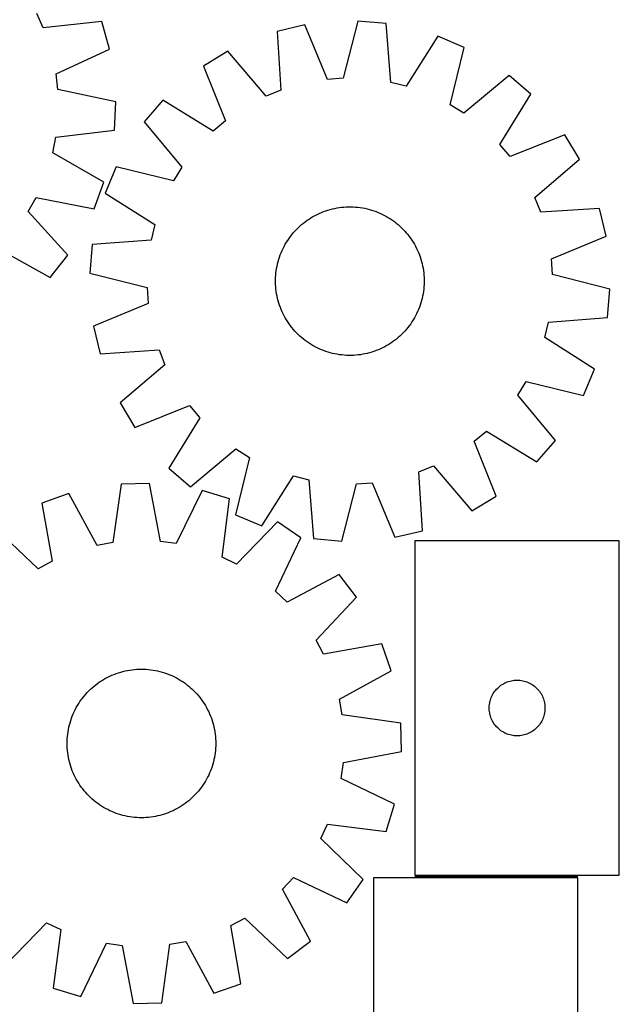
# Model space of a CAD drawing. Header units: millimetres. Extents: x 7 to 1493, y 7 to 2993.
# Tile 12 of 14: x 1171 to 1493, y 2115 to 2645. Entities that reach past the tile are written whole.
import ezdxf

# ---------------------------------------------------------------- set-up
doc = ezdxf.new("R2010")
doc.units = ezdxf.units.MM
doc.layers.add('COMMON', color=5, linetype='CONTINUOUS', true_color=0x0000ff)
doc.layers.add('CUT', color=7, linetype='CONTINUOUS', true_color=0x000000)

msp = doc.modelspace()

# ---------------------------------------------------------------- linework, layer by layer
at = {"layer": 'COMMON'}
msp.add_line((1383.429282, 2183.973056), (1471.074237, 2183.973056), dxfattribs=at)
at = {"layer": 'CUT'}
for p, q in [((1183.427869, 2640.759891), (1179.863945, 2648.558469)), ((1215.00379, 2644.214744), (1183.427869, 2640.759891)), ((1219.131121, 2629.392609), (1215.00379, 2644.214744)), ((1324.227179, 2642.368011), (1309.241157, 2638.88237)), ((1336.336707, 2613.002486), (1324.227179, 2642.368011)), ((1352.693211, 2644.405375), (1344.889174, 2613.614601)), ((1368.022887, 2643.089481), (1352.693211, 2644.405375)), ((1370.465287, 2611.419157), (1368.022887, 2643.089481)), ((1309.241157, 2638.88237), (1311.33395, 2607.187024)), ((1395.725272, 2636.230641), (1378.78832, 2609.358455)), ((1409.898027, 2630.242022), (1395.725272, 2636.230641)), ((1190.31393, 2616.030563), (1219.131121, 2629.392609)), ((1402.434219, 2599.36701), (1409.898027, 2630.242022)), ((1282.797932, 2628.148234), (1269.622501, 2620.202257)), ((1303.389224, 2603.96201), (1282.797932, 2628.148234)), ((1269.622501, 2620.202257), (1281.407265, 2590.7049)), ((1191.293531, 2607.512362), (1190.31393, 2616.030563)), ((1344.889174, 2613.614601), (1336.336707, 2613.002486)), ((1434.125063, 2615.15837), (1409.713102, 2594.835208)), ((1445.753569, 2605.083232), (1434.125063, 2615.15837)), ((1222.391623, 2601.040626), (1191.293531, 2607.512362)), ((1378.78832, 2609.358455), (1370.465287, 2611.419157)), ((1311.33395, 2607.187024), (1303.389224, 2603.96201)), ((1429.114162, 2578.025795), (1445.753569, 2605.083232)), ((1221.736657, 2585.668523), (1222.391623, 2601.040626)), ((1247.790529, 2601.822082), (1237.715392, 2590.193576)), ((1274.847966, 2585.182675), (1247.790529, 2601.822082)), ((1409.713102, 2594.835208), (1402.434219, 2599.36701)), ((1237.715392, 2590.193576), (1258.038553, 2565.781615)), ((1281.407265, 2590.7049), (1274.847966, 2585.182675)), ((1188.500167, 2573.461459), (1190.20078, 2581.865463)), ((1190.20078, 2581.865463), (1221.736657, 2585.668523)), ((1464.133744, 2583.251261), (1434.636387, 2571.466496)), ((1472.079721, 2570.075829), (1464.133744, 2583.251261)), ((1434.636387, 2571.466496), (1429.114162, 2578.025795)), ((1216.076335, 2557.696634), (1188.500167, 2573.461459)), ((1222.63174, 2565.96654), (1216.64312, 2551.793785)), ((1253.506751, 2558.502732), (1222.63174, 2565.96654)), ((1258.038553, 2565.781615), (1253.506751, 2558.502732)), ((1447.893497, 2549.484537), (1472.079721, 2570.075829)), ((1210.703183, 2543.27929), (1216.076335, 2557.696634)), ((1175.321213, 2541.940323), (1179.535572, 2549.407488)), ((1179.535572, 2549.407488), (1210.703183, 2543.27929)), ((1216.64312, 2551.793785), (1243.515306, 2534.856833)), ((1451.118511, 2541.539812), (1447.893497, 2549.484537)), ((1340.261207, 2543.63384), (1341.495354, 2543.870244)), ((1341.495354, 2543.870244), (1342.736318, 2544.067765)), ((1342.736318, 2544.067765), (1343.982874, 2544.22621)), ((1343.982874, 2544.22621), (1345.233792, 2544.345421)), ((1345.233792, 2544.345421), (1346.487838, 2544.425281)), ((1346.487838, 2544.425281), (1347.743772, 2544.465711)), ((1347.743772, 2544.465711), (1349.000357, 2544.466671)), ((1349.000357, 2544.466671), (1350.256352, 2544.42816)), ((1350.256352, 2544.42816), (1351.510518, 2544.350217)), ((1351.510518, 2544.350217), (1352.761617, 2544.232918)), ((1352.761617, 2544.232918), (1354.008414, 2544.076378)), ((1354.008414, 2544.076378), (1355.249678, 2543.880753)), ((1355.249678, 2543.880753), (1356.484186, 2543.646236)), ((1196.676108, 2518.425579), (1175.321213, 2541.940323)), ((1326.416173, 2537.886642), (1327.476628, 2538.560765)), ((1327.476628, 2538.560765), (1328.557735, 2539.201245)), ((1328.557735, 2539.201245), (1329.658426, 2539.807451)), ((1329.658426, 2539.807451), (1330.777616, 2540.378784)), ((1330.777616, 2540.378784), (1331.914199, 2540.91468)), ((1331.914199, 2540.91468), (1333.067055, 2541.414612)), ((1333.067055, 2541.414612), (1334.235044, 2541.878084)), ((1334.235044, 2541.878084), (1335.417016, 2542.30464)), ((1335.417016, 2542.30464), (1336.611803, 2542.69386)), ((1336.611803, 2542.69386), (1337.818225, 2543.045358)), ((1337.818225, 2543.045358), (1339.035094, 2543.358788)), ((1339.035094, 2543.358788), (1340.261207, 2543.63384)), ((1356.484186, 2543.646236), (1357.710717, 2543.373057)), ((1357.710717, 2543.373057), (1358.928063, 2543.061487)), ((1358.928063, 2543.061487), (1360.135022, 2542.711833)), ((1360.135022, 2542.711833), (1361.330402, 2542.32444)), ((1361.330402, 2542.32444), (1362.513024, 2541.899691)), ((1362.513024, 2541.899691), (1363.68172, 2541.438004)), ((1363.68172, 2541.438004), (1364.835338, 2540.939835)), ((1364.835338, 2540.939835), (1365.972739, 2540.405676)), ((1365.972739, 2540.405676), (1367.092801, 2539.836053)), ((1367.092801, 2539.836053), (1368.194417, 2539.23153)), ((1368.194417, 2539.23153), (1369.276501, 2538.592703)), ((1369.276501, 2538.592703), (1370.337986, 2537.920202)), ((1482.813857, 2543.632604), (1451.118511, 2541.539812)), ((1486.299498, 2528.646582), (1482.813857, 2543.632604)), ((1243.515306, 2534.856833), (1241.454604, 2526.5338)), ((1319.656311, 2532.285693), (1320.544172, 2533.174911)), ((1320.544172, 2533.174911), (1321.459526, 2534.035803)), ((1321.459526, 2534.035803), (1322.401469, 2534.867518)), ((1322.401469, 2534.867518), (1323.369073, 2535.669235)), ((1323.369073, 2535.669235), (1324.361381, 2536.440163)), ((1324.361381, 2536.440163), (1325.377416, 2537.179542)), ((1325.377416, 2537.179542), (1326.416173, 2537.886642)), ((1370.337986, 2537.920202), (1371.377822, 2537.21469)), ((1371.377822, 2537.21469), (1372.394985, 2536.476865)), ((1372.394985, 2536.476865), (1373.388471, 2535.707454)), ((1373.388471, 2535.707454), (1374.357298, 2534.907216)), ((1374.357298, 2534.907216), (1375.300511, 2534.076942)), ((1375.300511, 2534.076942), (1376.21718, 2533.21745)), ((1376.21718, 2533.21745), (1377.106398, 2532.329589)), ((1315.659071, 2527.446335), (1316.396896, 2528.463498)), ((1316.396896, 2528.463498), (1317.166308, 2529.456984)), ((1317.166308, 2529.456984), (1317.966545, 2530.425811)), ((1317.966545, 2530.425811), (1318.79682, 2531.369024)), ((1318.79682, 2531.369024), (1319.656311, 2532.285693)), ((1377.106398, 2532.329589), (1377.96729, 2531.414235)), ((1377.96729, 2531.414235), (1378.799005, 2530.472292)), ((1378.799005, 2530.472292), (1379.600722, 2529.504688)), ((1379.600722, 2529.504688), (1380.37165, 2528.51238)), ((1380.37165, 2528.51238), (1381.111029, 2527.496346)), ((1456.933973, 2516.537054), (1486.299498, 2528.646582)), ((1209.78428, 2524.0914), (1208.468387, 2508.761724)), ((1241.454604, 2526.5338), (1209.78428, 2524.0914)), ((1312.468086, 2522.041252), (1313.037708, 2523.161314)), ((1313.037708, 2523.161314), (1313.642231, 2524.26293)), ((1313.642231, 2524.26293), (1314.281058, 2525.345014)), ((1314.281058, 2525.345014), (1314.95356, 2526.406499)), ((1314.95356, 2526.406499), (1315.659071, 2527.446335)), ((1381.111029, 2527.496346), (1381.818129, 2526.457588)), ((1381.818129, 2526.457588), (1382.492252, 2525.397133)), ((1382.492252, 2525.397133), (1383.132732, 2524.316026)), ((1383.132732, 2524.316026), (1383.738938, 2523.215335)), ((1383.738938, 2523.215335), (1384.310271, 2522.096145)), ((1159.362291, 2521.833849), (1187.110733, 2506.374266)), ((1187.110733, 2506.374266), (1196.676108, 2518.425579)), ((1310.161928, 2516.203535), (1310.549321, 2517.398915)), ((1310.549321, 2517.398915), (1310.974071, 2518.581537)), ((1310.974071, 2518.581537), (1311.435758, 2519.750233)), ((1311.435758, 2519.750233), (1311.933927, 2520.903851)), ((1311.933927, 2520.903851), (1312.468086, 2522.041252)), ((1384.310271, 2522.096145), (1384.846167, 2520.959562)), ((1384.846167, 2520.959562), (1385.346099, 2519.806707)), ((1385.346099, 2519.806707), (1385.809571, 2518.638717)), ((1385.809571, 2518.638717), (1386.236128, 2517.456745)), ((1386.236128, 2517.456745), (1386.625347, 2516.261959)), ((1308.993008, 2511.318191), (1309.227525, 2512.552698)), ((1309.227525, 2512.552698), (1309.500704, 2513.77923)), ((1309.500704, 2513.77923), (1309.812274, 2514.996576)), ((1309.812274, 2514.996576), (1310.161928, 2516.203535)), ((1386.625347, 2516.261959), (1386.976845, 2515.055536)), ((1386.976845, 2515.055536), (1387.290275, 2513.838668)), ((1387.290275, 2513.838668), (1387.565327, 2512.612555)), ((1387.565327, 2512.612555), (1387.801731, 2511.378407)), ((1457.546088, 2507.984587), (1456.933973, 2516.537054)), ((1208.468387, 2508.761724), (1239.25916, 2500.957687)), ((1308.445601, 2506.324865), (1308.523545, 2507.579031)), ((1308.523545, 2507.579031), (1308.640844, 2508.83013)), ((1308.640844, 2508.83013), (1308.797383, 2510.076927)), ((1308.797383, 2510.076927), (1308.993008, 2511.318191)), ((1387.801731, 2511.378407), (1387.999253, 2510.137443)), ((1387.999253, 2510.137443), (1388.157697, 2508.890887)), ((1388.157697, 2508.890887), (1388.276908, 2507.639969)), ((1388.276908, 2507.639969), (1388.356768, 2506.385924)), ((1488.336862, 2500.18055), (1457.546088, 2507.984587)), ((1308.40709, 2505.06887), (1308.445601, 2506.324865)), ((1308.408051, 2503.812285), (1308.40709, 2505.06887)), ((1308.448481, 2502.55635), (1308.408051, 2503.812285)), ((1308.52834, 2501.302305), (1308.448481, 2502.55635)), ((1388.281704, 2501.363243), (1388.164405, 2500.112144)), ((1388.359647, 2502.617409), (1388.281704, 2501.363243)), ((1388.356768, 2506.385924), (1388.397198, 2505.129989)), ((1388.398158, 2503.873404), (1388.359647, 2502.617409)), ((1388.397198, 2505.129989), (1388.398158, 2503.873404)), ((1239.25916, 2500.957687), (1239.871275, 2492.40522)), ((1308.647551, 2500.051387), (1308.52834, 2501.302305)), ((1308.805996, 2498.804831), (1308.647551, 2500.051387)), ((1309.003517, 2497.563867), (1308.805996, 2498.804831)), ((1309.239921, 2496.32972), (1309.003517, 2497.563867)), ((1309.514974, 2495.103607), (1309.239921, 2496.32972)), ((1387.577723, 2496.389576), (1387.304544, 2495.163044)), ((1387.81224, 2497.624083), (1387.577723, 2496.389576)), ((1388.007865, 2498.865348), (1387.81224, 2497.624083)), ((1388.164405, 2500.112144), (1388.007865, 2498.865348)), ((1487.020968, 2484.850874), (1488.336862, 2500.18055)), ((1239.871275, 2492.40522), (1210.50575, 2480.295692)), ((1309.828403, 2493.886738), (1309.514974, 2495.103607)), ((1310.179902, 2492.680315), (1309.828403, 2493.886738)), ((1310.569121, 2491.485529), (1310.179902, 2492.680315)), ((1310.995677, 2490.303557), (1310.569121, 2491.485529)), ((1386.255927, 2491.543359), (1385.831178, 2490.360738)), ((1386.64332, 2492.738739), (1386.255927, 2491.543359)), ((1386.992974, 2493.945698), (1386.64332, 2492.738739)), ((1387.304544, 2495.163044), (1386.992974, 2493.945698)), ((1311.45915, 2489.135568), (1310.995677, 2490.303557)), ((1311.959081, 2487.982712), (1311.45915, 2489.135568)), ((1312.494978, 2486.846129), (1311.959081, 2487.982712)), ((1313.066311, 2485.726939), (1312.494978, 2486.846129)), ((1313.672516, 2484.626248), (1313.066311, 2485.726939)), ((1383.76754, 2485.780961), (1383.163017, 2484.679344)), ((1384.337163, 2486.901022), (1383.76754, 2485.780961)), ((1384.871322, 2488.038423), (1384.337163, 2486.901022)), ((1385.369491, 2489.192041), (1384.871322, 2488.038423)), ((1385.831178, 2490.360738), (1385.369491, 2489.192041)), ((1210.50575, 2480.295692), (1213.991391, 2465.30967)), ((1314.312997, 2483.545141), (1313.672516, 2484.626248)), ((1314.987119, 2482.484686), (1314.312997, 2483.545141)), ((1315.694219, 2481.445929), (1314.987119, 2482.484686)), ((1316.433598, 2480.429894), (1315.694219, 2481.445929)), ((1317.204526, 2479.437586), (1316.433598, 2480.429894)), ((1380.408352, 2480.478776), (1379.638941, 2479.48529)), ((1381.146177, 2481.495939), (1380.408352, 2480.478776)), ((1381.851689, 2482.535776), (1381.146177, 2481.495939)), ((1382.52419, 2483.59726), (1381.851689, 2482.535776)), ((1383.163017, 2484.679344), (1382.52419, 2483.59726)), ((1453.289942, 2474.085441), (1455.350644, 2482.408475)), ((1455.350644, 2482.408475), (1487.020968, 2484.850874)), ((1318.006244, 2478.469982), (1317.204526, 2479.437586)), ((1318.837958, 2477.528039), (1318.006244, 2478.469982)), ((1319.69885, 2476.612685), (1318.837958, 2477.528039)), ((1320.588069, 2475.724824), (1319.69885, 2476.612685)), ((1321.504737, 2474.865333), (1320.588069, 2475.724824)), ((1322.44795, 2474.035058), (1321.504737, 2474.865333)), ((1375.345722, 2474.906471), (1374.403779, 2474.074756)), ((1376.261076, 2475.767363), (1375.345722, 2474.906471)), ((1377.148937, 2476.656582), (1376.261076, 2475.767363)), ((1378.008429, 2477.57325), (1377.148937, 2476.656582)), ((1378.838703, 2478.516463), (1378.008429, 2477.57325)), ((1379.638941, 2479.48529), (1378.838703, 2478.516463)), ((1323.416778, 2473.234821), (1322.44795, 2474.035058)), ((1324.410263, 2472.465409), (1323.416778, 2473.234821)), ((1325.427426, 2471.727584), (1324.410263, 2472.465409)), ((1326.467263, 2471.022073), (1325.427426, 2471.727584)), ((1327.528747, 2470.349571), (1326.467263, 2471.022073)), ((1328.610831, 2469.710744), (1327.528747, 2470.349571)), ((1329.712448, 2469.106221), (1328.610831, 2469.710744)), ((1368.247513, 2469.741029), (1367.146822, 2469.134824)), ((1369.32862, 2470.38151), (1368.247513, 2469.741029)), ((1370.389075, 2471.055632), (1369.32862, 2470.38151)), ((1371.427833, 2471.762732), (1370.389075, 2471.055632)), ((1372.443867, 2472.502111), (1371.427833, 2471.762732)), ((1373.436176, 2473.273039), (1372.443867, 2472.502111)), ((1374.403779, 2474.074756), (1373.436176, 2473.273039)), ((1480.162128, 2457.148489), (1453.289942, 2474.085441)), ((1213.991391, 2465.30967), (1245.686738, 2467.402462)), ((1245.686738, 2467.402462), (1248.911751, 2459.457737)), ((1330.832509, 2468.536599), (1329.712448, 2469.106221)), ((1331.96991, 2468.002439), (1330.832509, 2468.536599)), ((1333.123528, 2467.504271), (1331.96991, 2468.002439)), ((1334.292225, 2467.042583), (1333.123528, 2467.504271)), ((1335.474847, 2466.617834), (1334.292225, 2467.042583)), ((1336.670227, 2466.230441), (1335.474847, 2466.617834)), ((1337.877185, 2465.880787), (1336.670227, 2466.230441)), ((1339.094531, 2465.569217), (1337.877185, 2465.880787)), ((1340.321063, 2465.296038), (1339.094531, 2465.569217)), ((1341.55557, 2465.061521), (1340.321063, 2465.296038)), ((1342.796835, 2464.865896), (1341.55557, 2465.061521)), ((1344.043632, 2464.709357), (1342.796835, 2464.865896)), ((1345.29473, 2464.592057), (1344.043632, 2464.709357)), ((1346.548896, 2464.514114), (1345.29473, 2464.592057)), ((1347.804891, 2464.475603), (1346.548896, 2464.514114)), ((1349.061476, 2464.476564), (1347.804891, 2464.475603)), ((1350.317411, 2464.516993), (1349.061476, 2464.476564)), ((1351.571456, 2464.596853), (1350.317411, 2464.516993)), ((1352.822374, 2464.716064), (1351.571456, 2464.596853)), ((1354.06893, 2464.874509), (1352.822374, 2464.716064)), ((1355.309894, 2465.07203), (1354.06893, 2464.874509)), ((1356.544042, 2465.308434), (1355.309894, 2465.07203)), ((1357.770155, 2465.583486), (1356.544042, 2465.308434)), ((1358.987023, 2465.896916), (1357.770155, 2465.583486)), ((1360.193446, 2466.248414), (1358.987023, 2465.896916)), ((1361.388232, 2466.637634), (1360.193446, 2466.248414)), ((1362.570204, 2467.06419), (1361.388232, 2466.637634)), ((1363.738194, 2467.527663), (1362.570204, 2467.06419)), ((1364.891049, 2468.027594), (1363.738194, 2467.527663)), ((1366.027632, 2468.56349), (1364.891049, 2468.027594)), ((1367.146822, 2469.134824), (1366.027632, 2468.56349)), ((1248.911751, 2459.457737), (1224.725527, 2438.866445)), ((1474.173509, 2442.975734), (1480.162128, 2457.148489)), ((1438.766695, 2443.160659), (1443.298498, 2450.439543)), ((1443.298498, 2450.439543), (1474.173509, 2442.975734)), ((1459.089857, 2418.748698), (1438.766695, 2443.160659)), ((1224.725527, 2438.866445), (1232.671504, 2425.691014)), ((1232.671504, 2425.691014), (1262.168861, 2437.475778)), ((1262.168861, 2437.475778), (1267.691087, 2430.916479)), ((1267.691087, 2430.916479), (1251.05168, 2403.859042)), ((1415.397983, 2418.237374), (1421.957282, 2423.759599)), ((1421.957282, 2423.759599), (1449.014719, 2407.120193)), ((1427.182748, 2388.740017), (1415.397983, 2418.237374)), ((1449.014719, 2407.120193), (1459.089857, 2418.748698)), ((1262.680185, 2393.783904), (1287.092147, 2414.107066)), ((1287.092147, 2414.107066), (1294.37103, 2409.575264)), ((1294.37103, 2409.575264), (1286.907221, 2378.700252)), ((1251.05168, 2403.859042), (1262.680185, 2393.783904)), ((1385.471299, 2401.75525), (1393.416024, 2404.980264)), ((1387.564091, 2370.059904), (1385.471299, 2401.75525)), ((1393.416024, 2404.980264), (1414.007316, 2380.79404)), ((1240.634496, 2395.559277), (1225.252685, 2395.19813)), ((1246.510888, 2364.343211), (1240.634496, 2395.559277)), ((1301.079976, 2372.711633), (1318.016929, 2399.583819)), ((1318.016929, 2399.583819), (1326.339962, 2397.523117)), ((1326.339962, 2397.523117), (1328.782361, 2365.852793)), ((1351.916074, 2395.327673), (1360.468541, 2395.939788)), ((1360.468541, 2395.939788), (1372.578069, 2366.574263)), ((1197.177755, 2390.073274), (1182.660384, 2384.976563)), ((1212.412831, 2362.200936), (1197.177755, 2390.073274)), ((1225.252685, 2395.19813), (1220.847793, 2363.740672)), ((1268.919009, 2391.757673), (1255.008818, 2363.201039)), ((1283.659581, 2387.347903), (1268.919009, 2391.757673)), ((1344.112037, 2364.536899), (1351.916074, 2395.327673)), ((1182.660384, 2384.976563), (1188.191972, 2353.697555)), ((1279.602067, 2355.843755), (1283.659581, 2387.347903)), ((1414.007316, 2380.79404), (1427.182748, 2388.740017)), ((1286.907221, 2378.700252), (1301.079976, 2372.711633)), ((1309.384991, 2374.991969), (1287.331128, 2352.131481)), ((1322.041414, 2366.242941), (1309.384991, 2374.991969)), ((1180.64565, 2349.626633), (1157.543206, 2371.426905)), ((1372.578069, 2366.574263), (1387.564091, 2370.059904)), ((1220.847793, 2363.740672), (1212.412831, 2362.200936)), ((1255.008818, 2363.201039), (1246.510888, 2364.343211)), ((1308.447172, 2337.534556), (1322.041414, 2366.242941)), ((1328.782361, 2365.852793), (1344.112037, 2364.536899)), ((1383.429282, 2364.723057), (1383.429282, 2184.723057)), ((1493.429282, 2364.723057), (1383.429282, 2364.723057)), ((1493.429282, 2184.723057), (1493.429282, 2364.723057)), ((1188.191972, 2353.697555), (1180.64565, 2349.626633)), ((1287.331128, 2352.131481), (1279.602067, 2355.843755)), ((1342.689539, 2346.54216), (1314.65079, 2331.615563)), ((1352.022915, 2334.31029), (1342.689539, 2346.54216)), ((1314.65079, 2331.615563), (1308.447172, 2337.534556)), ((1330.222643, 2311.207846), (1352.022915, 2334.31029)), ((1334.293565, 2303.661525), (1330.222643, 2311.207846)), ((1365.572572, 2309.193112), (1334.293565, 2303.661525)), ((1370.669284, 2294.675741), (1365.572572, 2309.193112)), ((1226.280546, 2294.372939), (1227.502437, 2294.666177)), ((1227.502437, 2294.666177), (1228.732937, 2294.920889)), ((1228.732937, 2294.920889), (1229.970829, 2295.136824)), ((1229.970829, 2295.136824), (1231.214894, 2295.31377)), ((1231.214894, 2295.31377), (1232.463903, 2295.451551)), ((1232.463903, 2295.451551), (1233.716623, 2295.550032)), ((1233.716623, 2295.550032), (1234.971819, 2295.609115)), ((1234.971819, 2295.609115), (1236.228251, 2295.628743)), ((1236.228251, 2295.628743), (1237.48468, 2295.608896)), ((1237.48468, 2295.608896), (1238.739865, 2295.549593)), ((1238.739865, 2295.549593), (1239.992568, 2295.450892)), ((1239.992568, 2295.450892), (1241.241553, 2295.312893)), ((1241.241553, 2295.312893), (1242.485587, 2295.135729)), ((1242.485587, 2295.135729), (1243.723442, 2294.919578)), ((1243.723442, 2294.919578), (1244.953896, 2294.66465)), ((1244.953896, 2294.66465), (1246.175737, 2294.3712)), ((1342.796946, 2279.440665), (1370.669284, 2294.675741)), ((1213.744311, 2288.713932), (1214.794635, 2289.403734)), ((1214.794635, 2289.403734), (1215.866107, 2290.060205)), ((1215.866107, 2290.060205), (1216.957672, 2290.682695)), ((1216.957672, 2290.682695), (1218.06825, 2291.270592)), ((1218.06825, 2291.270592), (1219.196747, 2291.823315)), ((1219.196747, 2291.823315), (1220.342048, 2292.340317)), ((1220.342048, 2292.340317), (1221.503023, 2292.82109)), ((1221.503023, 2292.82109), (1222.678528, 2293.265159)), ((1222.678528, 2293.265159), (1223.8674, 2293.672085)), ((1223.8674, 2293.672085), (1225.068468, 2294.041466)), ((1225.068468, 2294.041466), (1226.280546, 2294.372939)), ((1246.175737, 2294.3712), (1247.387756, 2294.039515)), ((1247.387756, 2294.039515), (1248.58876, 2293.669923)), ((1248.58876, 2293.669923), (1249.777561, 2293.262789)), ((1249.777561, 2293.262789), (1250.952988, 2292.818515)), ((1250.952988, 2292.818515), (1252.113879, 2292.337539)), ((1252.113879, 2292.337539), (1253.25909, 2291.820336)), ((1253.25909, 2291.820336), (1254.38749, 2291.267416)), ((1254.38749, 2291.267416), (1255.497965, 2290.679325)), ((1255.497965, 2290.679325), (1256.589421, 2290.056644)), ((1256.589421, 2290.056644), (1257.660778, 2289.399986)), ((1257.660778, 2289.399986), (1258.710981, 2288.71)), ((1434.609216, 2289.228473), (1435.361002, 2289.405893)), ((1435.361002, 2289.405893), (1436.120924, 2289.544376)), ((1436.120924, 2289.544376), (1436.886968, 2289.643556)), ((1436.886968, 2289.643556), (1437.657101, 2289.703169)), ((1437.657101, 2289.703169), (1438.429282, 2289.723057)), ((1438.429282, 2289.723057), (1439.201464, 2289.703169)), ((1439.201464, 2289.703169), (1439.971597, 2289.643556)), ((1439.971597, 2289.643556), (1440.737641, 2289.544376)), ((1440.737641, 2289.544376), (1441.497563, 2289.405893)), ((1441.497563, 2289.405893), (1442.249349, 2289.228473)), ((1207.942955, 2283.915488), (1208.845419, 2284.789883)), ((1208.845419, 2284.789883), (1209.774902, 2285.635499)), ((1209.774902, 2285.635499), (1210.730489, 2286.451503)), ((1210.730489, 2286.451503), (1211.711235, 2287.237088)), ((1211.711235, 2287.237088), (1212.716173, 2287.991479)), ((1212.716173, 2287.991479), (1213.744311, 2288.713932)), ((1258.710981, 2288.71), (1259.738993, 2287.987367)), ((1259.738993, 2287.987367), (1260.743799, 2287.2328)), ((1260.743799, 2287.2328), (1261.724408, 2286.447043)), ((1261.724408, 2286.447043), (1262.679851, 2285.630873)), ((1262.679851, 2285.630873), (1263.609187, 2284.785094)), ((1263.609187, 2284.785094), (1264.511498, 2283.910541)), ((1426.431694, 2283.726272), (1426.911076, 2284.331955)), ((1426.911076, 2284.331955), (1427.421002, 2284.912157)), ((1427.421002, 2284.912157), (1427.96012, 2285.46534)), ((1427.96012, 2285.46534), (1428.527001, 2285.990036)), ((1428.527001, 2285.990036), (1429.12014, 2286.484854)), ((1429.12014, 2286.484854), (1429.737966, 2286.948482)), ((1429.737966, 2286.948482), (1430.37884, 2287.379691)), ((1430.37884, 2287.379691), (1431.041061, 2287.777336)), ((1431.041061, 2287.777336), (1431.722876, 2288.140364)), ((1431.722876, 2288.140364), (1432.422474, 2288.467811)), ((1432.422474, 2288.467811), (1433.138001, 2288.75881)), ((1433.138001, 2288.75881), (1433.86756, 2289.012588)), ((1433.86756, 2289.012588), (1434.609216, 2289.228473)), ((1442.249349, 2289.228473), (1442.991005, 2289.012588)), ((1442.991005, 2289.012588), (1443.720564, 2288.75881)), ((1443.720564, 2288.75881), (1444.436091, 2288.467811)), ((1444.436091, 2288.467811), (1445.135689, 2288.140364)), ((1445.135689, 2288.140364), (1445.817504, 2287.777336)), ((1445.817504, 2287.777336), (1446.479725, 2287.379691)), ((1446.479725, 2287.379691), (1447.120599, 2286.948482)), ((1447.120599, 2286.948482), (1447.738425, 2286.484854)), ((1447.738425, 2286.484854), (1448.331564, 2285.990036)), ((1448.331564, 2285.990036), (1448.898445, 2285.46534)), ((1448.898445, 2285.46534), (1449.437563, 2284.912157)), ((1449.437563, 2284.912157), (1449.947489, 2284.331955)), ((1449.947489, 2284.331955), (1450.426871, 2283.726272)), ((1203.143496, 2278.114971), (1203.86613, 2279.142983)), ((1203.86613, 2279.142983), (1204.620697, 2280.147789)), ((1204.620697, 2280.147789), (1205.406453, 2281.128398)), ((1205.406453, 2281.128398), (1206.222624, 2282.083842)), ((1206.222624, 2282.083842), (1207.068403, 2283.013177)), ((1207.068403, 2283.013177), (1207.942955, 2283.915488)), ((1264.511498, 2283.910541), (1265.385893, 2283.008077)), ((1265.385893, 2283.008077), (1266.231509, 2282.078594)), ((1266.231509, 2282.078594), (1267.047512, 2281.123007)), ((1267.047512, 2281.123007), (1267.833097, 2280.142261)), ((1267.833097, 2280.142261), (1268.587489, 2279.137323)), ((1268.587489, 2279.137323), (1269.309942, 2278.109185)), ((1344.336682, 2271.005703), (1342.796946, 2279.440665)), ((1423.830317, 2278.168374), (1424.027034, 2278.915342)), ((1424.027034, 2278.915342), (1424.261944, 2279.651193)), ((1424.261944, 2279.651193), (1424.534423, 2280.373976)), ((1424.534423, 2280.373976), (1424.843749, 2281.081773)), ((1424.843749, 2281.081773), (1425.189101, 2281.772709)), ((1425.189101, 2281.772709), (1425.569563, 2282.444949)), ((1425.569563, 2282.444949), (1425.984127, 2283.096713)), ((1425.984127, 2283.096713), (1426.431694, 2283.726272)), ((1450.426871, 2283.726272), (1450.874438, 2283.096713)), ((1450.874438, 2283.096713), (1451.289002, 2282.444949)), ((1451.289002, 2282.444949), (1451.669464, 2281.772709)), ((1451.669464, 2281.772709), (1452.014816, 2281.081773)), ((1452.014816, 2281.081773), (1452.324142, 2280.373976)), ((1452.324142, 2280.373976), (1452.596621, 2279.651193)), ((1452.596621, 2279.651193), (1452.831531, 2278.915342)), ((1452.831531, 2278.915342), (1453.028248, 2278.168374)), ((1200.03316, 2272.66308), (1200.58608, 2273.79148)), ((1200.58608, 2273.79148), (1201.174171, 2274.901955)), ((1201.174171, 2274.901955), (1201.796853, 2275.993411)), ((1201.796853, 2275.993411), (1202.453511, 2277.064768)), ((1202.453511, 2277.064768), (1203.143496, 2278.114971)), ((1269.309942, 2278.109185), (1269.999744, 2277.058861)), ((1269.999744, 2277.058861), (1270.656215, 2275.987389)), ((1270.656215, 2275.987389), (1271.278705, 2274.895825)), ((1271.278705, 2274.895825), (1271.866602, 2273.785246)), ((1271.866602, 2273.785246), (1272.419324, 2272.65675)), ((1423.434255, 2275.109276), (1423.47402, 2275.880689)), ((1423.434255, 2274.336839), (1423.434255, 2275.109276)), ((1423.47402, 2273.565425), (1423.434255, 2274.336839)), ((1423.47402, 2275.880689), (1423.553442, 2276.649033)), ((1423.553442, 2272.797082), (1423.47402, 2273.565425)), ((1423.553442, 2276.649033), (1423.672313, 2277.412269)), ((1423.672313, 2277.412269), (1423.830317, 2278.168374)), ((1453.028248, 2278.168374), (1453.186252, 2277.412269)), ((1453.186252, 2277.412269), (1453.305123, 2276.649033)), ((1453.305123, 2276.649033), (1453.384545, 2275.880689)), ((1453.384545, 2273.565425), (1453.305123, 2272.797082)), ((1453.384545, 2275.880689), (1453.42431, 2275.109276)), ((1453.42431, 2274.336839), (1453.384545, 2273.565425)), ((1453.42431, 2275.109276), (1453.42431, 2274.336839)), ((1198.183574, 2267.99275), (1198.590707, 2269.181551)), ((1198.590707, 2269.181551), (1199.034981, 2270.356978)), ((1199.034981, 2270.356978), (1199.515957, 2271.517869)), ((1199.515957, 2271.517869), (1200.03316, 2272.66308)), ((1272.419324, 2272.65675), (1272.936327, 2271.511448)), ((1272.936327, 2271.511448), (1273.4171, 2270.350473)), ((1273.4171, 2270.350473), (1273.861169, 2269.174969)), ((1273.861169, 2269.174969), (1274.268095, 2267.986096)), ((1375.79414, 2266.600811), (1344.336682, 2271.005703)), ((1423.672313, 2272.033846), (1423.553442, 2272.797082)), ((1423.830317, 2271.277741), (1423.672313, 2272.033846)), ((1424.027034, 2270.530773), (1423.830317, 2271.277741)), ((1424.261944, 2269.794922), (1424.027034, 2270.530773)), ((1424.534423, 2269.072139), (1424.261944, 2269.794922)), ((1424.843749, 2268.364342), (1424.534423, 2269.072139)), ((1425.189101, 2267.673406), (1424.843749, 2268.364342)), ((1452.014816, 2268.364342), (1451.669464, 2267.673406)), ((1452.324142, 2269.072139), (1452.014816, 2268.364342)), ((1452.596621, 2269.794922), (1452.324142, 2269.072139)), ((1452.831531, 2270.530773), (1452.596621, 2269.794922)), ((1453.028248, 2271.277741), (1452.831531, 2270.530773)), ((1453.186252, 2272.033846), (1453.028248, 2271.277741)), ((1453.305123, 2272.797082), (1453.186252, 2272.033846)), ((1196.717767, 2261.889577), (1196.933919, 2263.127432)), ((1196.933919, 2263.127432), (1197.188846, 2264.357887)), ((1197.188846, 2264.357887), (1197.482297, 2265.579727)), ((1197.482297, 2265.579727), (1197.813982, 2266.791747)), ((1197.813982, 2266.791747), (1198.183574, 2267.99275)), ((1274.268095, 2267.986096), (1274.637476, 2266.785028)), ((1274.637476, 2266.785028), (1274.968949, 2265.572951)), ((1274.968949, 2265.572951), (1275.262186, 2264.351059)), ((1275.262186, 2264.351059), (1275.516898, 2263.12056)), ((1275.516898, 2263.12056), (1275.732834, 2261.882667)), ((1376.155286, 2251.219), (1375.79414, 2266.600811)), ((1425.569563, 2267.001165), (1425.189101, 2267.673406)), ((1425.984127, 2266.349402), (1425.569563, 2267.001165)), ((1426.431694, 2265.719843), (1425.984127, 2266.349402)), ((1426.911076, 2265.11416), (1426.431694, 2265.719843)), ((1427.421002, 2264.533957), (1426.911076, 2265.11416)), ((1427.96012, 2263.980775), (1427.421002, 2264.533957)), ((1428.527001, 2263.456078), (1427.96012, 2263.980775)), ((1429.12014, 2262.96126), (1428.527001, 2263.456078)), ((1429.737966, 2262.497632), (1429.12014, 2262.96126)), ((1447.738425, 2262.96126), (1447.120599, 2262.497632)), ((1448.331564, 2263.456078), (1447.738425, 2262.96126)), ((1448.898445, 2263.980775), (1448.331564, 2263.456078)), ((1449.437563, 2264.533957), (1448.898445, 2263.980775)), ((1449.947489, 2265.11416), (1449.437563, 2264.533957)), ((1450.426871, 2265.719843), (1449.947489, 2265.11416)), ((1450.874438, 2266.349402), (1450.426871, 2265.719843)), ((1451.289002, 2267.001165), (1450.874438, 2266.349402)), ((1451.669464, 2267.673406), (1451.289002, 2267.001165)), ((1196.244601, 2256.88867), (1196.303904, 2258.143855)), ((1196.303904, 2258.143855), (1196.402604, 2259.396558)), ((1196.402604, 2259.396558), (1196.540604, 2260.645543)), ((1196.540604, 2260.645543), (1196.717767, 2261.889577)), ((1275.732834, 2261.882667), (1275.909779, 2260.638602)), ((1275.909779, 2260.638602), (1276.047561, 2259.389593)), ((1276.047561, 2259.389593), (1276.146042, 2258.136873)), ((1276.146042, 2258.136873), (1276.205125, 2256.881677)), ((1430.37884, 2262.066424), (1429.737966, 2262.497632)), ((1431.041061, 2261.668779), (1430.37884, 2262.066424)), ((1431.722876, 2261.305751), (1431.041061, 2261.668779)), ((1432.422474, 2260.978304), (1431.722876, 2261.305751)), ((1433.138001, 2260.687305), (1432.422474, 2260.978304)), ((1433.86756, 2260.433527), (1433.138001, 2260.687305)), ((1434.609216, 2260.217642), (1433.86756, 2260.433527)), ((1435.361002, 2260.040222), (1434.609216, 2260.217642)), ((1436.120924, 2259.901739), (1435.361002, 2260.040222)), ((1436.886968, 2259.802559), (1436.120924, 2259.901739)), ((1437.657101, 2259.742946), (1436.886968, 2259.802559)), ((1438.429282, 2259.723057), (1437.657101, 2259.742946)), ((1439.201464, 2259.742946), (1438.429282, 2259.723057)), ((1439.971597, 2259.802559), (1439.201464, 2259.742946)), ((1440.737641, 2259.901739), (1439.971597, 2259.802559)), ((1441.497563, 2260.040222), (1440.737641, 2259.901739)), ((1442.249349, 2260.217642), (1441.497563, 2260.040222)), ((1442.991005, 2260.433527), (1442.249349, 2260.217642)), ((1443.720564, 2260.687305), (1442.991005, 2260.433527)), ((1444.436091, 2260.978304), (1443.720564, 2260.687305)), ((1445.135689, 2261.305751), (1444.436091, 2260.978304)), ((1445.817504, 2261.668779), (1445.135689, 2261.305751)), ((1446.479725, 2262.066424), (1445.817504, 2261.668779)), ((1447.120599, 2262.497632), (1446.479725, 2262.066424)), ((1196.224753, 2255.632241), (1196.244601, 2256.88867)), ((1196.244381, 2254.375809), (1196.224753, 2255.632241)), ((1196.303464, 2253.120614), (1196.244381, 2254.375809)), ((1196.401945, 2251.867893), (1196.303464, 2253.120614)), ((1276.145602, 2253.113631), (1276.046902, 2251.860928)), ((1276.204905, 2254.368817), (1276.145602, 2253.113631)), ((1276.224753, 2255.625245), (1276.204905, 2254.368817)), ((1276.205125, 2256.881677), (1276.224753, 2255.625245)), ((1196.539727, 2250.618884), (1196.401945, 2251.867893)), ((1196.716672, 2249.37482), (1196.539727, 2250.618884)), ((1196.932608, 2248.136927), (1196.716672, 2249.37482)), ((1197.18732, 2246.906427), (1196.932608, 2248.136927)), ((1275.515587, 2248.130055), (1275.26066, 2246.8996)), ((1275.731739, 2249.36791), (1275.515587, 2248.130055)), ((1275.908903, 2250.611943), (1275.731739, 2249.36791)), ((1276.046902, 2251.860928), (1275.908903, 2250.611943)), ((1344.93922, 2245.342608), (1376.155286, 2251.219)), ((1197.480557, 2245.684536), (1197.18732, 2246.906427)), ((1197.81203, 2244.472458), (1197.480557, 2245.684536)), ((1198.181412, 2243.27139), (1197.81203, 2244.472458)), ((1198.588338, 2242.082518), (1198.181412, 2243.27139)), ((1199.032406, 2240.907014), (1198.588338, 2242.082518)), ((1273.858799, 2242.075935), (1273.414525, 2240.900509)), ((1274.265933, 2243.264737), (1273.858799, 2242.075935)), ((1274.635524, 2244.46574), (1274.265933, 2243.264737)), ((1274.967209, 2245.67776), (1274.635524, 2244.46574)), ((1275.26066, 2246.8996), (1274.967209, 2245.67776)), ((1343.797049, 2236.844678), (1344.93922, 2245.342608)), ((1199.513179, 2239.746038), (1199.032406, 2240.907014)), ((1200.030182, 2238.600737), (1199.513179, 2239.746038)), ((1200.582904, 2237.47224), (1200.030182, 2238.600737)), ((1201.170801, 2236.361662), (1200.582904, 2237.47224)), ((1271.863426, 2237.466007), (1271.275335, 2236.355531)), ((1272.416346, 2238.594407), (1271.863426, 2237.466007)), ((1272.933549, 2239.739617), (1272.416346, 2238.594407)), ((1273.414525, 2240.900509), (1272.933549, 2239.739617)), ((1372.353683, 2222.934488), (1343.797049, 2236.844678)), ((1201.793291, 2235.270098), (1201.170801, 2236.361662)), ((1202.449762, 2234.198625), (1201.793291, 2235.270098)), ((1203.139564, 2233.148301), (1202.449762, 2234.198625)), ((1203.862017, 2232.120163), (1203.139564, 2233.148301)), ((1204.616409, 2231.115225), (1203.862017, 2232.120163)), ((1205.401994, 2230.134479), (1204.616409, 2231.115225)), ((1267.828809, 2231.109697), (1267.043053, 2230.129088)), ((1268.583377, 2232.114503), (1267.828809, 2231.109697)), ((1269.30601, 2233.142515), (1268.583377, 2232.114503)), ((1269.995996, 2234.192718), (1269.30601, 2233.142515)), ((1270.652653, 2235.264076), (1269.995996, 2234.192718)), ((1271.275335, 2236.355531), (1270.652653, 2235.264076)), ((1206.217997, 2229.178893), (1205.401994, 2230.134479)), ((1207.063614, 2228.249409), (1206.217997, 2229.178893)), ((1207.938008, 2227.346946), (1207.063614, 2228.249409)), ((1208.840319, 2226.472393), (1207.938008, 2227.346946)), ((1209.769655, 2225.626614), (1208.840319, 2226.472393)), ((1263.604087, 2226.467604), (1262.674604, 2225.621987)), ((1264.506551, 2227.341999), (1263.604087, 2226.467604)), ((1265.381103, 2228.244309), (1264.506551, 2227.341999)), ((1266.226882, 2229.173645), (1265.381103, 2228.244309)), ((1267.043053, 2230.129088), (1266.226882, 2229.173645)), ((1210.725098, 2224.810443), (1209.769655, 2225.626614)), ((1211.705707, 2224.024687), (1210.725098, 2224.810443)), ((1212.710513, 2223.27012), (1211.705707, 2224.024687)), ((1213.738525, 2222.547487), (1212.710513, 2223.27012)), ((1214.788728, 2221.857501), (1213.738525, 2222.547487)), ((1215.860086, 2221.200843), (1214.788728, 2221.857501)), ((1216.951541, 2220.578161), (1215.860086, 2221.200843)), ((1218.062016, 2219.99007), (1216.951541, 2220.578161)), ((1255.491835, 2220.574791), (1254.381256, 2219.986894)), ((1256.583399, 2221.197282), (1255.491835, 2220.574791)), ((1257.654871, 2221.853752), (1256.583399, 2221.197282)), ((1258.705195, 2222.543554), (1257.654871, 2221.853752)), ((1259.733333, 2223.266007), (1258.705195, 2222.543554)), ((1260.738271, 2224.020399), (1259.733333, 2223.266007)), ((1261.719017, 2224.805984), (1260.738271, 2224.020399)), ((1262.674604, 2225.621987), (1261.719017, 2224.805984)), ((1367.943913, 2208.193915), (1372.353683, 2222.934488)), ((1219.190416, 2219.437151), (1218.062016, 2219.99007)), ((1220.335627, 2218.919948), (1219.190416, 2219.437151)), ((1221.496519, 2218.438972), (1220.335627, 2218.919948)), ((1222.671945, 2217.994698), (1221.496519, 2218.438972)), ((1223.860747, 2217.587564), (1222.671945, 2217.994698)), ((1225.06175, 2217.217972), (1223.860747, 2217.587564)), ((1226.273769, 2216.886287), (1225.06175, 2217.217972)), ((1227.49561, 2216.592836), (1226.273769, 2216.886287)), ((1228.726064, 2216.337909), (1227.49561, 2216.592836)), ((1229.96392, 2216.121757), (1228.726064, 2216.337909)), ((1231.207953, 2215.944594), (1229.96392, 2216.121757)), ((1232.456938, 2215.806594), (1231.207953, 2215.944594)), ((1233.709641, 2215.707894), (1232.456938, 2215.806594)), ((1234.964826, 2215.648591), (1233.709641, 2215.707894)), ((1236.221255, 2215.628743), (1234.964826, 2215.648591)), ((1237.477687, 2215.648371), (1236.221255, 2215.628743)), ((1238.732883, 2215.707455), (1237.477687, 2215.648371)), ((1239.985603, 2215.805936), (1238.732883, 2215.707455)), ((1241.234612, 2215.943717), (1239.985603, 2215.805936)), ((1242.478677, 2216.120663), (1241.234612, 2215.943717)), ((1243.71657, 2216.336598), (1242.478677, 2216.120663)), ((1244.947069, 2216.59131), (1243.71657, 2216.336598)), ((1246.16896, 2216.884547), (1244.947069, 2216.59131)), ((1247.381038, 2217.21602), (1246.16896, 2216.884547)), ((1248.582106, 2217.585402), (1247.381038, 2217.21602)), ((1249.770979, 2217.992328), (1248.582106, 2217.585402)), ((1250.946483, 2218.436396), (1249.770979, 2217.992328)), ((1252.107458, 2218.917169), (1250.946483, 2218.436396)), ((1253.25276, 2219.434172), (1252.107458, 2218.917169)), ((1254.381256, 2219.986894), (1253.25276, 2219.434172)), ((1332.727491, 2204.522368), (1336.439765, 2212.25143)), ((1336.439765, 2212.25143), (1367.943913, 2208.193915)), ((1355.587979, 2182.468506), (1332.727491, 2204.522368)), ((1312.211572, 2177.202706), (1318.130566, 2183.406325)), ((1318.130566, 2183.406325), (1346.838951, 2169.812082)), ((1383.429282, 2184.723057), (1493.429282, 2184.723057)), ((1346.838951, 2169.812082), (1355.587979, 2182.468506)), ((1361.074237, 2183.223056), (1361.074237, 2003.223056)), ((1471.074237, 2183.223056), (1361.074237, 2183.223056)), ((1471.074237, 2003.223056), (1471.074237, 2183.223056)), ((1327.13817, 2149.163957), (1312.211572, 2177.202706)), ((1163.064515, 2136.265518), (1185.118378, 2159.126005)), ((1185.118378, 2159.126005), (1192.847439, 2155.413731)), ((1284.257534, 2157.559931), (1291.803856, 2161.630853)), ((1289.789122, 2126.280924), (1284.257534, 2157.559931)), ((1291.803856, 2161.630853), (1314.9063, 2139.830582)), ((1192.847439, 2155.413731), (1188.789925, 2123.909583)), ((1203.530497, 2119.499813), (1217.440688, 2148.056447)), ((1217.440688, 2148.056447), (1225.938618, 2146.914276)), ((1225.938618, 2146.914276), (1231.81501, 2115.69821)), ((1247.196821, 2116.059356), (1251.601713, 2147.516815)), ((1251.601713, 2147.516815), (1260.036675, 2149.05655)), ((1260.036675, 2149.05655), (1275.271751, 2121.184212)), ((1314.9063, 2139.830582), (1327.13817, 2149.163957)), ((1275.271751, 2121.184212), (1289.789122, 2126.280924)), ((1188.789925, 2123.909583), (1203.530497, 2119.499813)), ((1231.81501, 2115.69821), (1247.196821, 2116.059356))]:
    msp.add_line(p, q, dxfattribs=at)

doc.saveas('drawing.dxf')
